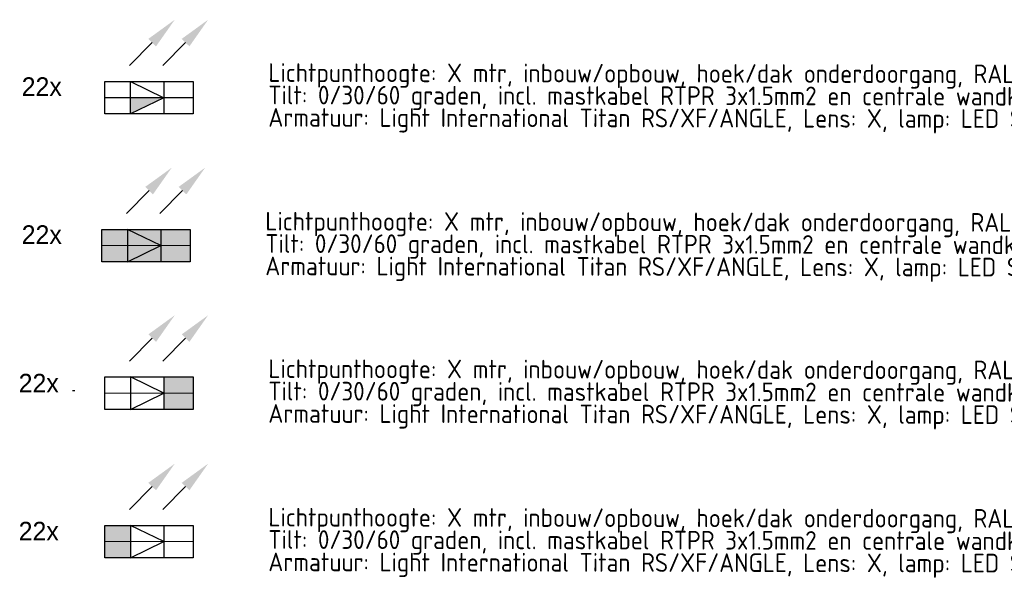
# Model space of a CAD drawing. Header units: millimetres. Extents: x -16321526 to -4431526, y 5084381 to 13484381.
# Tile 6 of 49: x -15228552 to -14963927, y 5869359 to 6019907. Entities that reach past the tile are written whole.
import ezdxf
from ezdxf.enums import TextEntityAlignment as Align

# ---------------------------------------------------------------- set-up
doc = ezdxf.new("R2010")
doc.units = ezdxf.units.MM
for name, color, linetype, lineweight in [('N-WE-KL-ET_LS_OV_LICHTMAST_LSL-S', 90, 'Continuous', 35), ('N-WE-KL-ET_LS_OV_LSL-T18', 10, 'Continuous', 18), ('N-WE-KL-ET_LS_OV_LSL-T25', 10, 'Continuous', 25)]:
    doc.layers.add(name, color=color, linetype=linetype, lineweight=lineweight)
doc.layers.add('nieuw', color=3, linetype='Continuous')
doc.styles.add('ISO', font='isocp')
doc.styles.add('NLCS-ISO', font='txt')

# ---------------------------------------------------------------- blocks, each defined once
blk = doc.blocks.new('*U173')
at = {"layer": 'N-WE-KL-ET_LS_OV_LICHTMAST_LSL-S', "lineweight": 0}
h = blk.add_hatch(color=256, dxfattribs=at)
h.dxf.hatch_style = 1
h.paths.add_polyline_path([(-4.96, 0), (-11.88, 0), (-11.88, -4.37), (-4.96, -4.37)])
h.paths.add_polyline_path([(-4.96, 4.37), (-11.88, 4.37), (-11.88, 0), (-4.96, 0)])
at = {"layer": 'nieuw'}
h = blk.add_hatch(dxfattribs=at)
h.set_pattern_fill('ANGLE', color=256)
h.set_pattern_definition([(0, (-26.4425, -2.989), (0, 6.985), [5.08, -1.905]), (90, (-26.4425, -2.989), (-6.985, 4e-16), [5.08, -1.905])])
h.paths.add_polyline_path([(-19.01, 0.66), (-18.32, 0.07), (-18.16, 0.96)])
h.paths.add_polyline_path([(-20.66, 0.66), (-19.97, 0.07), (-19.81, 0.96)])
h = blk.add_hatch(dxfattribs=at)
h.set_pattern_fill('ANGLE', color=256)
h.set_pattern_definition([(0, (-23.4425, -2.114), (0, 6.985), [5.08, -1.905]), (90, (-23.4425, -2.114), (-6.985, 4e-16), [5.08, -1.905])])
h.paths.add_polyline_path([(-19.81, 0.96), (-20.66, 0.66), (-19.97, 0.07)])
h.paths.add_polyline_path([(-19.01, 0.66), (-18.32, 0.07), (-18.16, 0.96)])
at = {"layer": 'N-WE-KL-ET_LS_OV_LICHTMAST_LSL-S', "lineweight": -3}
blk.add_line((4.01, 4.37), (4.01, -4.37), dxfattribs=at)
at = {"layer": 'N-WE-KL-ET_LS_OV_LICHTMAST_LSL-S', "lineweight": 0}
blk.add_line((-11.88, 0), (11.88, 0), dxfattribs=at)
at = {"layer": 'N-WE-KL-ET_LS_OV_LICHTMAST_LSL-S', "linetype": 'ByBlock', "lineweight": -2}
for points in [[(0.88, 14.79), (-5.19, 8.64)], [(9.85, 14.79), (3.78, 8.64)]]:
    blk.add_lwpolyline(points, dxfattribs=at)
at = {"layer": 'N-WE-KL-ET_LS_OV_LICHTMAST_LSL-S', "lineweight": -3}
blk.add_lwpolyline([(-11.88, 4.37), (11.88, 4.37), (11.88, -4.37), (-11.88, -4.37)], close=True, dxfattribs=at)
blk.add_lwpolyline([(-4.96, 4.37), (-4.96, -4.37), (4.01, 0), (-4.96, 4.37), (-4.96, -4.37)], dxfattribs=at)
at = {"layer": 'N-WE-KL-ET_LS_OV_LICHTMAST_LSL-S'}
for points in [[(-0.14, 15.8), (6.95, 20.94), (1.91, 13.78)], [(-0.14, 15.8), (6.95, 20.94), (1.91, 13.78)], [(8.83, 15.8), (15.92, 20.94), (10.88, 13.78)], [(8.83, 15.8), (15.92, 20.94), (10.88, 13.78)]]:
    blk.add_solid(points, dxfattribs=at)
at = {"layer": 'nieuw', "style": 'NLCS-ISO'}
blk.add_attdef('MAST_CODE', (-38.34, 12.7), '', height=2.5, dxfattribs=at)
at = {"layer": 'nieuw', "linetype": 'ByBlock', "style": 'NLCS-ISO'}
blk.add_attdef('FASE-AANSLUITING', (-13.49, -13.28), '', height=1.8, dxfattribs=at)
at = {"layer": 'nieuw', "style": 'NLCS-ISO', "flags": 1}
for tag, p in [('KERN', (46.54, -13.11)), ('WIJK', (46.54, -16.51)), ('BUURT', (46.54, -19.91)), ('STRAAT', (46.54, -23.31)), ('EIGENAAR_INSTALLATIE', (46.54, -26.71)), ('BEHEERDER', (46.54, -30.11)), ('NETWERK', (46.54, -33.51)), ('SOORT_INSTALLATIE', (46.54, -36.91)), ('KAST_CODE', (46.54, -40.31)), ('KAST_NUMMER', (46.54, -43.72)), ('GROEP_NUMMER', (46.46, -47.04)), ('TYPE_AANSLUITING', (46.16, -57.01)), ('TYPE_AANSLUITBLOK', (46.16, -60.79)), ('AFGEZEKERDE_WAARDE', (46.16, -64.58)), ('ALG_ONDERGROND', (46.16, -68.36)), ('OV_MAST_MATERIAAL', (45.75, -95.96)), ('OV_MAST_KLEUR', (45.75, -99.34)), ('CONSERVERING', (45.75, -102.72)), ('LEVERANCIER', (45.75, -106.1)), ('PLAATSINGSDATUM', (45.75, -109.5)), ('INSPECTIEDATUM', (45.75, -112.9)), ('OBJECTEN_MAST', (45.67, -116.48)), ('FOTOS', (45.75, -133.25)), ('OPMERKINGEN_inspectie', (45.75, -136.65)), ('KLEUR_ARMATUUR', (45.33, -150.55)), ('LEVERANCIER_ARMATUUR', (45.67, -153.54)), ('OPMERKINGEN_armatuur', (45.8, -163.05))]:
    blk.add_attdef(tag, p, '', height=2, dxfattribs=at)
at = {"layer": 'nieuw', "linetype": 'ByBlock', "style": 'NLCS-ISO', "flags": 1}
for tag, p in [('LOCATIE_MASTNUMMER', (63.68, -49.54)), ('MASTNUMMER', (56.36, -52.9))]:
    blk.add_attdef(tag, text='', height=2, dxfattribs=at).set_placement(p, align=Align.MIDDLE)
for tag, p in [('TYPECODE', (46.16, -72.15)), ('MAST_TEKENING', (46.35, -75.82)), ('OV_MAST_HOOGTE', (46.36, -79.04)), ('UITHOUDER', (46.16, -82.42)), ('LENGTE_UITHOUDER', (46.16, -85.82)), ('TILT', (45.75, -89.34)), ('VORM', (45.75, -92.58)), ('OBJECT_1', (45.67, -119.88)), ('OBJECT_2', (45.67, -123.28)), ('OBJECT_3', (45.67, -126.68)), ('VERMOGEN_OBJECTEN', (45.67, -130.05)), ('TYPE_ARMATUUR', (45.58, -140.4)), ('LICHTPUNTHOOGTE', (45.41, -144.16)), ('PLAATSING_DATUM_ARMATUUR', (45.41, -147.56)), ('TYPE_VSA_DRIVER', (45.67, -156.53)), ('PLAATSING_JAAR_VSA', (45.67, -159.65)), ('TYPE_LAMP', (45.89, -166.6)), ('AANTAL_LAMP', (45.94, -169.99)), ('BRANDUREN_LAMP', (46.02, -173.54)), ('PLAATSING_JAAR_LAMP', (46.02, -176.88)), ('GEPLANDE_REMPLACE', (46.02, -180.22)), ('BRANDER_TYPE', (45.8, -183.86)), ('LICHTKLEUR_LAMP', (46.02, -186.75)), ('DIM_REGIME', (46.18, -190.67)), ('VERMOGEN_LAMP', (46.11, -194.36)), ('SYSTEEMVERMOGEN_LAMP', (46.07, -198.03)), ('MAX_VERMOGEN_LAMP', (46.19, -201.36))]:
    blk.add_attdef(tag, p, '', height=2, dxfattribs=at)
blk = doc.blocks.new('*U156')
at = {"layer": 'N-WE-KL-ET_LS_OV_LICHTMAST_LSL-S', "lineweight": 0}
h = blk.add_hatch(color=256, dxfattribs=at)
h.dxf.hatch_style = 1
h.paths.add_polyline_path([(-11.88, 4.38), (11.88, 4.38), (11.88, -4.38), (-11.88, -4.38)])
at = {"layer": 'nieuw'}
h = blk.add_hatch(dxfattribs=at)
h.set_pattern_fill('ANGLE', color=256)
h.set_pattern_definition([(0, (-26.4425, -2.989), (0, 6.985), [5.08, -1.905]), (90, (-26.4425, -2.989), (-6.985, 4e-16), [5.08, -1.905])])
h.paths.add_polyline_path([(-19.01, 0.66), (-18.32, 0.07), (-18.16, 0.96)])
h.paths.add_polyline_path([(-20.66, 0.66), (-19.97, 0.07), (-19.81, 0.96)])
h = blk.add_hatch(dxfattribs=at)
h.set_pattern_fill('ANGLE', color=256)
h.set_pattern_definition([(0, (-23.4425, -2.114), (0, 6.985), [5.08, -1.905]), (90, (-23.4425, -2.114), (-6.985, 4e-16), [5.08, -1.905])])
h.paths.add_polyline_path([(-19.81, 0.96), (-20.66, 0.66), (-19.97, 0.07)])
h.paths.add_polyline_path([(-19.01, 0.66), (-18.32, 0.07), (-18.16, 0.96)])
at = {"layer": 'N-WE-KL-ET_LS_OV_LICHTMAST_LSL-S', "lineweight": -3}
blk.add_line((4.01, 4.38), (4.01, -4.38), dxfattribs=at)
at = {"layer": 'N-WE-KL-ET_LS_OV_LICHTMAST_LSL-S', "lineweight": 0}
blk.add_line((-11.88, 0), (11.88, 0), dxfattribs=at)
at = {"layer": 'N-WE-KL-ET_LS_OV_LICHTMAST_LSL-S', "linetype": 'ByBlock', "lineweight": -2}
for points in [[(0.88, 14.79), (-5.19, 8.64)], [(9.85, 14.79), (3.78, 8.64)]]:
    blk.add_lwpolyline(points, dxfattribs=at)
at = {"layer": 'N-WE-KL-ET_LS_OV_LICHTMAST_LSL-S', "lineweight": -3}
blk.add_lwpolyline([(-11.88, 4.38), (11.88, 4.38), (11.88, -4.38), (-11.88, -4.38)], close=True, dxfattribs=at)
blk.add_lwpolyline([(-4.96, 4.38), (-4.96, -4.38), (4.01, 0), (-4.96, 4.38), (-4.96, -4.38)], dxfattribs=at)
at = {"layer": 'N-WE-KL-ET_LS_OV_LICHTMAST_LSL-S'}
for points in [[(-0.14, 15.8), (6.95, 20.94), (1.91, 13.78)], [(-0.14, 15.8), (6.95, 20.94), (1.91, 13.78)], [(8.83, 15.8), (15.92, 20.94), (10.88, 13.78)], [(8.83, 15.8), (15.92, 20.94), (10.88, 13.78)]]:
    blk.add_solid(points, dxfattribs=at)
at = {"layer": 'nieuw', "style": 'NLCS-ISO'}
blk.add_attdef('MAST_CODE', (-38.34, 12.7), '', height=2.5, dxfattribs=at)
at = {"layer": 'nieuw', "linetype": 'ByBlock', "style": 'NLCS-ISO'}
blk.add_attdef('FASE-AANSLUITING', (-13.49, -13.28), '', height=1.8, dxfattribs=at)
at = {"layer": 'nieuw', "style": 'NLCS-ISO', "flags": 1}
for tag, p in [('KERN', (46.54, -13.11)), ('WIJK', (46.54, -16.51)), ('BUURT', (46.54, -19.91)), ('STRAAT', (46.54, -23.31)), ('EIGENAAR_INSTALLATIE', (46.54, -26.71)), ('BEHEERDER', (46.54, -30.11)), ('NETWERK', (46.54, -33.51)), ('SOORT_INSTALLATIE', (46.54, -36.91)), ('KAST_CODE', (46.54, -40.31)), ('KAST_NUMMER', (46.54, -43.72)), ('GROEP_NUMMER', (46.46, -47.04)), ('TYPE_AANSLUITING', (46.16, -57.01)), ('TYPE_AANSLUITBLOK', (46.16, -60.79)), ('AFGEZEKERDE_WAARDE', (46.16, -64.58)), ('ALG_ONDERGROND', (46.16, -68.36)), ('OV_MAST_MATERIAAL', (45.75, -95.96)), ('OV_MAST_KLEUR', (45.75, -99.34)), ('CONSERVERING', (45.75, -102.72)), ('LEVERANCIER', (45.75, -106.1)), ('PLAATSINGSDATUM', (45.75, -109.5)), ('INSPECTIEDATUM', (45.75, -112.9)), ('OBJECTEN_MAST', (45.67, -116.48)), ('FOTOS', (45.75, -133.25)), ('OPMERKINGEN_inspectie', (45.75, -136.65)), ('KLEUR_ARMATUUR', (45.33, -150.55)), ('LEVERANCIER_ARMATUUR', (45.67, -153.54)), ('OPMERKINGEN_armatuur', (45.8, -163.05))]:
    blk.add_attdef(tag, p, '', height=2, dxfattribs=at)
at = {"layer": 'nieuw', "linetype": 'ByBlock', "style": 'NLCS-ISO', "flags": 1}
for tag, p in [('LOCATIE_MASTNUMMER', (63.68, -49.54)), ('MASTNUMMER', (56.36, -52.9))]:
    blk.add_attdef(tag, text='', height=2, dxfattribs=at).set_placement(p, align=Align.MIDDLE)
for tag, p in [('TYPECODE', (46.16, -72.15)), ('MAST_TEKENING', (46.35, -75.82)), ('OV_MAST_HOOGTE', (46.36, -79.04)), ('UITHOUDER', (46.16, -82.42)), ('LENGTE_UITHOUDER', (46.16, -85.82)), ('TILT', (45.75, -89.34)), ('VORM', (45.75, -92.58)), ('OBJECT_1', (45.67, -119.88)), ('OBJECT_2', (45.67, -123.28)), ('OBJECT_3', (45.67, -126.68)), ('VERMOGEN_OBJECTEN', (45.67, -130.05)), ('TYPE_ARMATUUR', (45.58, -140.4)), ('LICHTPUNTHOOGTE', (45.41, -144.16)), ('PLAATSING_DATUM_ARMATUUR', (45.41, -147.56)), ('TYPE_VSA_DRIVER', (45.67, -156.53)), ('PLAATSING_JAAR_VSA', (45.67, -159.65)), ('TYPE_LAMP', (45.89, -166.6)), ('AANTAL_LAMP', (45.94, -169.99)), ('BRANDUREN_LAMP', (46.02, -173.54)), ('PLAATSING_JAAR_LAMP', (46.02, -176.88)), ('GEPLANDE_REMPLACE', (46.02, -180.22)), ('BRANDER_TYPE', (45.8, -183.86)), ('LICHTKLEUR_LAMP', (46.02, -186.75)), ('DIM_REGIME', (46.18, -190.67)), ('VERMOGEN_LAMP', (46.11, -194.36)), ('SYSTEEMVERMOGEN_LAMP', (46.07, -198.03)), ('MAX_VERMOGEN_LAMP', (46.19, -201.36))]:
    blk.add_attdef(tag, p, '', height=2, dxfattribs=at)
blk = doc.blocks.new('*U171')
at = {"layer": 'N-WE-KL-ET_LS_OV_LICHTMAST_LSL-S', "lineweight": 0}
h = blk.add_hatch(color=256, dxfattribs=at)
h.dxf.hatch_style = 1
h.paths.add_polyline_path([(4.01, 0), (-4.96, 0), (-4.96, -4.38)])
at = {"layer": 'nieuw'}
h = blk.add_hatch(dxfattribs=at)
h.set_pattern_fill('ANGLE', color=256)
h.set_pattern_definition([(0, (-26.875, 0), (0, 6.985), [5.08, -1.905]), (90, (-26.875, 0), (-6.985, 4e-16), [5.08, -1.905])])
h.paths.add_polyline_path([(-19.44, 3.64), (-18.75, 3.06), (-18.59, 3.94)])
h.paths.add_polyline_path([(-21.09, 3.64), (-20.41, 3.06), (-20.24, 3.94)])
h = blk.add_hatch(dxfattribs=at)
h.set_pattern_fill('ANGLE', color=256)
h.set_pattern_definition([(0, (-23.875, 0.875), (0, 6.985), [5.08, -1.905]), (90, (-23.875, 0.875), (-6.985, 4e-16), [5.08, -1.905])])
h.paths.add_polyline_path([(-20.24, 3.94), (-21.09, 3.64), (-20.41, 3.06)])
h.paths.add_polyline_path([(-19.44, 3.64), (-18.75, 3.06), (-18.59, 3.94)])
at = {"layer": 'N-WE-KL-ET_LS_OV_LICHTMAST_LSL-S', "lineweight": -3}
blk.add_line((4.01, 4.38), (4.01, -4.38), dxfattribs=at)
at = {"layer": 'N-WE-KL-ET_LS_OV_LICHTMAST_LSL-S', "linetype": 'ByBlock', "lineweight": -2}
for points in [[(0.88, 14.79), (-5.19, 8.64)], [(9.85, 14.79), (3.78, 8.64)]]:
    blk.add_lwpolyline(points, dxfattribs=at)
at = {"layer": 'N-WE-KL-ET_LS_OV_LICHTMAST_LSL-S', "lineweight": -3}
blk.add_lwpolyline([(-11.88, 4.38), (11.88, 4.38), (11.88, -4.38), (-11.88, -4.38)], close=True, dxfattribs=at)
for points in [[(-4.96, 4.38), (4.01, 0), (-4.96, -4.38), (-4.96, 4.38)], [(11.88, 0), (-11.88, 0)]]:
    blk.add_lwpolyline(points, dxfattribs=at)
at = {"layer": 'N-WE-KL-ET_LS_OV_LICHTMAST_LSL-S'}
for points in [[(-0.14, 15.8), (6.95, 20.94), (1.91, 13.78)], [(-0.14, 15.8), (6.95, 20.94), (1.91, 13.78)], [(8.83, 15.8), (15.92, 20.94), (10.88, 13.78)], [(8.83, 15.8), (15.92, 20.94), (10.88, 13.78)]]:
    blk.add_solid(points, dxfattribs=at)
at = {"layer": 'N-WE-KL-ET_LS_OV_LSL-T25', "style": 'NLCS-ISO'}
blk.add_attdef('MAST_CODE', (-38.77, 15.69), '', height=2.5, dxfattribs=at)
at = {"layer": 'N-WE-KL-ET_LS_OV_LSL-T25', "linetype": 'ByBlock', "style": 'NLCS-ISO'}
blk.add_attdef('FASE-AANSLUITING', (-13.92, -10.29), '', height=1.8, dxfattribs=at)
at = {"layer": 'N-WE-KL-ET_LS_OV_LSL-T25', "style": 'NLCS-ISO', "flags": 1}
for tag, p in [('KERN', (46.11, -10.13)), ('WIJK', (46.11, -13.53)), ('BUURT', (46.11, -16.93)), ('STRAAT', (46.11, -20.33)), ('EIGENAAR_INSTALLATIE', (46.11, -23.73)), ('BEHEERDER', (46.11, -27.13)), ('NETWERK', (46.11, -30.53)), ('SOORT_INSTALLATIE', (46.11, -33.93)), ('KAST_CODE', (46.11, -37.33)), ('KAST_NUMMER', (46.11, -40.73)), ('GROEP_NUMMER', (46.02, -44.05)), ('TYPE_AANSLUITING', (45.72, -54.02)), ('TYPE_AANSLUITBLOK', (45.72, -57.8)), ('AFGEZEKERDE_WAARDE', (45.72, -61.59)), ('ALG_ONDERGROND', (45.72, -65.37)), ('OV_MAST_MATERIAAL', (45.32, -92.97)), ('OV_MAST_KLEUR', (45.32, -96.35)), ('CONSERVERING', (45.32, -99.74)), ('LEVERANCIER', (45.32, -103.12)), ('PLAATSINGSDATUM', (45.32, -106.52)), ('INSPECTIEDATUM', (45.32, -109.92)), ('OBJECTEN_MAST', (45.24, -113.49)), ('FOTOS', (45.32, -130.26)), ('OPMERKINGEN_inspectie', (45.32, -133.66)), ('KLEUR_ARMATUUR', (44.9, -147.56)), ('LEVERANCIER_ARMATUUR', (45.23, -150.55)), ('OPMERKINGEN_armatuur', (45.37, -160.06))]:
    blk.add_attdef(tag, p, '', height=2, dxfattribs=at)
at = {"layer": 'N-WE-KL-ET_LS_OV_LSL-T25', "linetype": 'ByBlock', "style": 'NLCS-ISO', "flags": 1}
for tag, p in [('LOCATIE_MASTNUMMER', (63.25, -46.55)), ('MASTNUMMER', (55.92, -49.91))]:
    blk.add_attdef(tag, text='', height=2, dxfattribs=at).set_placement(p, align=Align.MIDDLE)
for tag, p in [('TYPECODE', (45.72, -69.16)), ('MAST_TEKENING', (45.92, -72.84)), ('OV_MAST_HOOGTE', (45.93, -76.05)), ('UITHOUDER', (45.72, -79.43)), ('LENGTE_UITHOUDER', (45.72, -82.83)), ('TILT', (45.32, -86.35)), ('VORM', (45.32, -89.59)), ('OBJECT_1', (45.24, -116.89)), ('OBJECT_2', (45.24, -120.29)), ('OBJECT_3', (45.24, -123.69)), ('VERMOGEN_OBJECTEN', (45.24, -127.06)), ('TYPE_ARMATUUR', (45.15, -137.41)), ('LICHTPUNTHOOGTE', (44.98, -141.17)), ('PLAATSING_DATUM_ARMATUUR', (44.98, -144.57)), ('TYPE_VSA_DRIVER', (45.23, -153.55)), ('PLAATSING_JAAR_VSA', (45.23, -156.66)), ('TYPE_LAMP', (45.46, -163.61)), ('AANTAL_LAMP', (45.51, -167)), ('BRANDUREN_LAMP', (45.59, -170.56)), ('PLAATSING_JAAR_LAMP', (45.59, -173.89)), ('GEPLANDE_REMPLACE', (45.59, -177.23)), ('BRANDER_TYPE', (45.37, -180.88)), ('LICHTKLEUR_LAMP', (45.59, -183.76)), ('DIM_REGIME', (45.74, -187.68)), ('VERMOGEN_LAMP', (45.68, -191.37)), ('SYSTEEMVERMOGEN_LAMP', (45.63, -195.04)), ('MAX_VERMOGEN_LAMP', (45.76, -198.37))]:
    blk.add_attdef(tag, p, '', height=2, dxfattribs=at)
blk = doc.blocks.new('*U175')
at = {"layer": 'N-WE-KL-ET_LS_OV_LICHTMAST_LSL-S', "lineweight": 0}
h = blk.add_hatch(color=256, dxfattribs=at)
h.dxf.hatch_style = 1
h.paths.add_polyline_path([(11.88, 0), (4.01, 0), (4.01, -4.37), (11.88, -4.37)])
h.paths.add_polyline_path([(11.88, 4.38), (4.01, 4.38), (4.01, 0), (11.88, 0)])
at = {"layer": 'nieuw'}
h = blk.add_hatch(dxfattribs=at)
h.set_pattern_fill('ANGLE', color=256)
h.set_pattern_definition([(0, (-26.4425, -2.989), (0, 6.985), [5.08, -1.905]), (90, (-26.4425, -2.989), (-6.985, 4e-16), [5.08, -1.905])])
h.paths.add_polyline_path([(-19.01, 0.66), (-18.32, 0.07), (-18.16, 0.96)])
h.paths.add_polyline_path([(-20.66, 0.66), (-19.97, 0.07), (-19.81, 0.96)])
h = blk.add_hatch(dxfattribs=at)
h.set_pattern_fill('ANGLE', color=256)
h.set_pattern_definition([(0, (-23.4425, -2.114), (0, 6.985), [5.08, -1.905]), (90, (-23.4425, -2.114), (-6.985, 4e-16), [5.08, -1.905])])
h.paths.add_polyline_path([(-19.81, 0.96), (-20.66, 0.66), (-19.97, 0.07)])
h.paths.add_polyline_path([(-19.01, 0.66), (-18.32, 0.07), (-18.16, 0.96)])
at = {"layer": 'N-WE-KL-ET_LS_OV_LICHTMAST_LSL-S', "lineweight": -3}
blk.add_line((4.01, 4.38), (4.01, -4.37), dxfattribs=at)
at = {"layer": 'N-WE-KL-ET_LS_OV_LICHTMAST_LSL-S', "lineweight": 0}
blk.add_line((-11.87, 0), (11.88, 0), dxfattribs=at)
at = {"layer": 'N-WE-KL-ET_LS_OV_LICHTMAST_LSL-S', "linetype": 'ByBlock', "lineweight": -2}
for points in [[(0.88, 14.79), (-5.19, 8.64)], [(9.85, 14.79), (3.78, 8.64)]]:
    blk.add_lwpolyline(points, dxfattribs=at)
at = {"layer": 'N-WE-KL-ET_LS_OV_LICHTMAST_LSL-S', "lineweight": -3}
blk.add_lwpolyline([(-11.87, 4.38), (11.88, 4.38), (11.88, -4.37), (-11.87, -4.37)], close=True, dxfattribs=at)
blk.add_lwpolyline([(-4.96, 4.38), (-4.96, -4.37), (4.01, 0), (-4.96, 4.38), (-4.96, -4.37)], dxfattribs=at)
at = {"layer": 'N-WE-KL-ET_LS_OV_LICHTMAST_LSL-S'}
for points in [[(-0.14, 15.8), (6.95, 20.94), (1.91, 13.78)], [(-0.14, 15.8), (6.95, 20.94), (1.91, 13.78)], [(8.83, 15.8), (15.92, 20.94), (10.88, 13.78)], [(8.83, 15.8), (15.92, 20.94), (10.88, 13.78)]]:
    blk.add_solid(points, dxfattribs=at)
at = {"layer": 'nieuw', "style": 'NLCS-ISO'}
blk.add_attdef('MAST_CODE', (-38.34, 12.7), '', height=2.5, dxfattribs=at)
at = {"layer": 'nieuw', "linetype": 'ByBlock', "style": 'NLCS-ISO'}
blk.add_attdef('FASE-AANSLUITING', (-13.49, -13.28), '', height=1.8, dxfattribs=at)
at = {"layer": 'nieuw', "style": 'NLCS-ISO', "flags": 1}
for tag, p in [('KERN', (46.54, -13.11)), ('WIJK', (46.54, -16.51)), ('BUURT', (46.54, -19.91)), ('STRAAT', (46.54, -23.31)), ('EIGENAAR_INSTALLATIE', (46.54, -26.71)), ('BEHEERDER', (46.54, -30.11)), ('NETWERK', (46.54, -33.51)), ('SOORT_INSTALLATIE', (46.54, -36.91)), ('KAST_CODE', (46.54, -40.31)), ('KAST_NUMMER', (46.54, -43.72)), ('GROEP_NUMMER', (46.46, -47.04)), ('TYPE_AANSLUITING', (46.16, -57.01)), ('TYPE_AANSLUITBLOK', (46.16, -60.79)), ('AFGEZEKERDE_WAARDE', (46.16, -64.58)), ('ALG_ONDERGROND', (46.16, -68.36)), ('OV_MAST_MATERIAAL', (45.75, -95.96)), ('OV_MAST_KLEUR', (45.75, -99.34)), ('CONSERVERING', (45.75, -102.72)), ('LEVERANCIER', (45.75, -106.1)), ('PLAATSINGSDATUM', (45.75, -109.5)), ('INSPECTIEDATUM', (45.75, -112.9)), ('OBJECTEN_MAST', (45.67, -116.48)), ('FOTOS', (45.75, -133.25)), ('OPMERKINGEN_inspectie', (45.75, -136.65)), ('KLEUR_ARMATUUR', (45.33, -150.55)), ('LEVERANCIER_ARMATUUR', (45.67, -153.54)), ('OPMERKINGEN_armatuur', (45.8, -163.05))]:
    blk.add_attdef(tag, p, '', height=2, dxfattribs=at)
at = {"layer": 'nieuw', "linetype": 'ByBlock', "style": 'NLCS-ISO', "flags": 1}
for tag, p in [('LOCATIE_MASTNUMMER', (63.68, -49.54)), ('MASTNUMMER', (56.36, -52.9))]:
    blk.add_attdef(tag, text='', height=2, dxfattribs=at).set_placement(p, align=Align.MIDDLE)
for tag, p in [('TYPECODE', (46.16, -72.15)), ('MAST_TEKENING', (46.35, -75.82)), ('OV_MAST_HOOGTE', (46.36, -79.04)), ('UITHOUDER', (46.16, -82.42)), ('LENGTE_UITHOUDER', (46.16, -85.82)), ('TILT', (45.75, -89.34)), ('VORM', (45.75, -92.58)), ('OBJECT_1', (45.67, -119.88)), ('OBJECT_2', (45.67, -123.28)), ('OBJECT_3', (45.67, -126.68)), ('VERMOGEN_OBJECTEN', (45.67, -130.05)), ('TYPE_ARMATUUR', (45.58, -140.4)), ('LICHTPUNTHOOGTE', (45.41, -144.16)), ('PLAATSING_DATUM_ARMATUUR', (45.41, -147.56)), ('TYPE_VSA_DRIVER', (45.67, -156.53)), ('PLAATSING_JAAR_VSA', (45.67, -159.65)), ('TYPE_LAMP', (45.89, -166.6)), ('AANTAL_LAMP', (45.94, -169.99)), ('BRANDUREN_LAMP', (46.02, -173.54)), ('PLAATSING_JAAR_LAMP', (46.02, -176.88)), ('GEPLANDE_REMPLACE', (46.02, -180.22)), ('BRANDER_TYPE', (45.8, -183.86)), ('LICHTKLEUR_LAMP', (46.02, -186.75)), ('DIM_REGIME', (46.18, -190.67)), ('VERMOGEN_LAMP', (46.11, -194.36)), ('SYSTEEMVERMOGEN_LAMP', (46.07, -198.03)), ('MAX_VERMOGEN_LAMP', (46.19, -201.36))]:
    blk.add_attdef(tag, p, '', height=2, dxfattribs=at)

msp = doc.modelspace()

# ---------------------------------------------------------------- block references
at = {"layer": 'N-WE-KL-ET_LS_OV_LICHTMAST_LSL-S', "color": 0, "linetype": 'ByBlock', "lineweight": -2, "xscale": 1000, "yscale": 1000, "zscale": 1000}
for name, p in [('*U171', (-15193824, 5998968)), ('*U156', (-15194639, 5959225)), ('*U175', (-15193824, 5919604)), ('*U173', (-15193824, 5879740))]:
    msp.add_blockref(name, p, dxfattribs=at)

# ---------------------------------------------------------------- texts
at = {"layer": 'N-WE-KL-ET_LS_OV_LSL-T18', "color": 0, "linetype": 'ByBlock', "lineweight": -2, "style": 'ISO'}
for s, p in [('Lichtpunthoogte: X mtr, inbouw/opbouw, hoek/dak onderdoorgang, RAL 9005 en los armatuur/met verbindingsplaten', (-15161718, 6003204, -993241)), ('Tilt: 0/30/60 graden, incl. mastkabel RTPR 3x1.5mm2 en centrale wandkast 2RSV50 met aansluitkast 5L2409 met 2A smeltveiligheid', (-15161728, 5997195, -993241)), ('Armatuur: Light International Titan RS/XF/ANGLE, Lens: X, lamp: LED Samsung LM561C S6, XXXX lumen, X,XX W, 3000K, incl.  CLO en Dimregime 4A.', (-15161738, 5991187, -993241)), ('Lichtpunthoogte: X mtr, inbouw/opbouw, hoek/dak onderdoorgang, RAL 9005 en los armatuur/met verbindingsplaten', (-15162533, 5963311, -993241)), ('Tilt: 0/30/60 graden, incl. mastkabel RTPR 3x1.5mm2 en centrale wandkast 2RSV50 met aansluitkast 5L2409 met 2A smeltveiligheid', (-15162543, 5957303, -993241)), ('Armatuur: Light International Titan RS/XF/ANGLE, Lens: X, lamp: LED Samsung LM561C S6, XXXX lumen, X,XX W, 3000K, incl.  CLO en Dimregime 4A.', (-15162553, 5951295, -993241)), ('Lichtpunthoogte: X mtr, inbouw/opbouw, hoek/dak onderdoorgang, RAL 9005 en los armatuur/met verbindingsplaten', (-15161718, 5923690, -993241)), ('Tilt: 0/30/60 graden, incl. mastkabel RTPR 3x1.5mm2 en centrale wandkast 2RSV50 met aansluitkast 5L2409 met 2A smeltveiligheid', (-15161728, 5917681, -993241)), ('Armatuur: Light International Titan RS/XF/ANGLE, Lens: X, lamp: LED Samsung LM561C S6, XXXX lumen, X,XX W, 3000K, incl.  CLO en Dimregime 4A.', (-15161738, 5911673, -993241)), ('Lichtpunthoogte: X mtr, inbouw/opbouw, hoek/dak onderdoorgang, RAL 9005 en los armatuur/met verbindingsplaten', (-15161718, 5883826, -993241)), ('Tilt: 0/30/60 graden, incl. mastkabel RTPR 3x1.5mm2 en centrale wandkast 2RSV50 met aansluitkast 5L2409 met 2A smeltveiligheid', (-15161728, 5877817, -993241)), ('Armatuur: Light International Titan RS/XF/ANGLE, Lens: X, lamp: LED Samsung LM561C S6, XXXX lumen, X,XX W, 3000K, incl.  CLO en Dimregime 4A.', (-15161738, 5871809, -993241))]:
    msp.add_text(s, height=5000, rotation=359.9027, dxfattribs=at).set_placement(p)
at = {"layer": 'N-WE-KL-ET_LS_OV_LSL-T25', "color": 0, "linetype": 'ByBlock', "lineweight": -2, "char_height": 5000, "attachment_point": 1}
for insert in [(-15228010, 6004438, -95561), (-15228010, 5964695, -95561), (-15228825, 5924803, -95561), (-15228825, 5885060, -95561)]:
    msp.add_mtext_dynamic_manual_height_columns('22x', width=20.76, gutter_width=40.9, heights=[3.2], dxfattribs=dict(at, insert=insert))

doc.saveas('drawing.dxf')
